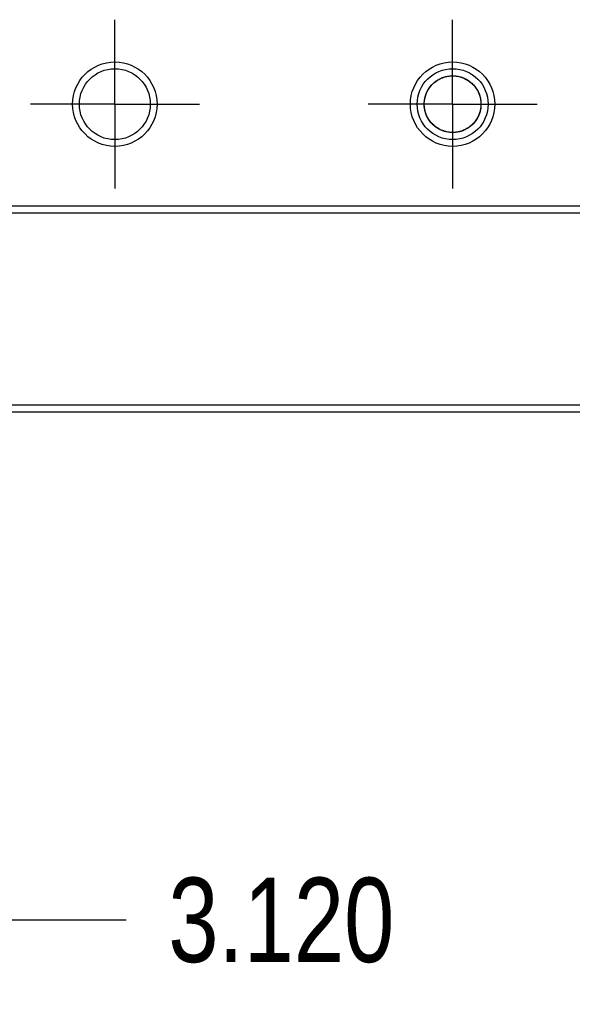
# Model space of a CAD drawing. Header units: inches. Extents: x 0 to 34, y 0 to 22.
# Tile 5 of 46: x 15.151 to 15.969, y 3.861 to 5.32. Entities that reach past the tile are written whole.
import ezdxf

# ---------------------------------------------------------------- set-up
doc = ezdxf.new("R2010")
doc.units = ezdxf.units.IN
doc.header["$LTSCALE"] = 1.87
doc.header["$MEASUREMENT"] = 0
doc.linetypes.add('CENTER', pattern=[0.6, 0.375, -0.075, 0.075, -0.075])
doc.layers.get('0').update_dxf_attribs({"linetype": 'CONTINUOUS'})
doc.layers.add('DEFAULT_1', color=7, linetype='CENTER')
doc.layers.add('DIMENSIONS', color=7, linetype='CONTINUOUS')
doc.styles.get("Standard").update_dxf_attribs({"font": 'txt', "width": 0.8})
doc.dimstyles.new('DIMSTYLE_1', dxfattribs={"dimtxt": 0.125, "dimasz": 0.18, "dimexe": 0.18, "dimexo": 0.0625, "dimgap": 0.09, "dimtad": 0, "dimtih": 1, "dimtoh": 1, "dimdec": 3, "dimzin": 4, "dimdsep": 46, "dimtxsty": 'STANDARD', "dimblk": '_FILLED', "dimblk1": '_FILLED', "dimblk2": '_FILLED', "dimcen": 0.09, "dimadec": 0, "dimazin": 0, "dimtp": 0.01, "dimtm": 0.01, "dimtfac": 1, "dimtdec": 3, "dimtofl": 0, "dimtmove": 0, "dimatfit": 3, "dimldrblk": '_FILLED', "dimfxl": 1, "dimtolj": 1, "dimtzin": 4, "dimarcsym": 0})

# ---------------------------------------------------------------- blocks, each defined once
blk = doc.blocks.new('_FILLED')
at = {"color": 0, "linetype": 'BYBLOCK'}
blk.add_solid([(0, 0), (-1, 0.1736), (-1, -0.1736)], dxfattribs=at)
blk = doc.blocks.new('*D1')
at = {"layer": 'DIMENSIONS', "color": 2, "linetype": 'CONTINUOUS'}
for p, q in [((14.4819, 4.676), (14.4819, 3.8615)), ((17.6019, 4.676), (17.6019, 3.8615)), ((14.4819, 3.9865), (15.3085, 3.9865)), ((17.6019, 3.9865), (16.7585, 3.9865))]:
    blk.add_line(p, q, dxfattribs=at)
at = {"layer": 'DIMENSIONS', "color": 2, "linetype": 'CONTINUOUS', "xscale": 0.18, "yscale": 0.18, "zscale": 0.18, "rotation": 180}
blk.add_blockref('_FILLED', (14.4819, 3.9865), dxfattribs=at)
at = {"layer": 'DIMENSIONS', "color": 2, "linetype": 'CONTINUOUS', "xscale": 0.18, "yscale": 0.18, "zscale": 0.18}
blk.add_blockref('_FILLED', (17.6019, 3.9865), dxfattribs=at)
at = {"layer": 'DIMENSIONS', "color": 2, "linetype": 'CONTINUOUS', "width": 0.8}
for s, p in [('[', (15.996, 3.924)), (']', (16.596, 3.924)), ('3.120', (15.371, 3.924)), ('79.25', (16.096, 3.924))]:
    blk.add_text(s, height=0.125, dxfattribs=at).set_placement(p)

msp = doc.modelspace()

# ---------------------------------------------------------------- linework, layer by layer
at = {"color": 7, "linetype": 'CONTINUOUS'}
for p, q in [((15.8444, 5.1942), (15.8339, 5.1945)), ((17.6019, 5.0435), (14.4819, 5.0435)), ((14.4919, 5.0335), (17.5919, 5.0335)), ((17.2267, 4.7485), (14.857, 4.7485)), ((17.3199, 4.7385), (14.7639, 4.7385))]:
    msp.add_line(p, q, dxfattribs=at)
for centre, radius in [((15.2919, 5.1945), 0.0625), ((15.7919, 5.1945), 0.0625), ((15.2919, 5.1945), 0.0525), ((15.7919, 5.1945), 0.0525)]:
    msp.add_circle(centre, radius, dxfattribs=at)
for points, knots in [([(15.8276, 5.1725), (15.8256, 5.1692), (15.8203, 5.1628), (15.8101, 5.1559), (15.7979, 5.1523), (15.7852, 5.1523), (15.7724, 5.1564), (15.7618, 5.1642), (15.7541, 5.1747), (15.7499, 5.1867), (15.7495, 5.2001), (15.7534, 5.213), (15.7613, 5.2243), (15.7724, 5.2325), (15.7838, 5.2362), (15.7935, 5.2367), (15.8025, 5.2355), (15.8127, 5.2316), (15.8228, 5.2238), (15.8291, 5.2147), (15.8323, 5.2064), (15.8337, 5.1997), (15.834, 5.193), (15.8333, 5.1864), (15.8314, 5.1798), (15.8285, 5.1735), (15.8245, 5.1677), (15.8195, 5.1625), (15.8134, 5.1582), (15.8069, 5.1551), (15.8003, 5.1532), (15.7937, 5.1523), (15.7869, 5.1526), (15.78, 5.154), (15.7735, 5.1565), (15.7673, 5.1601), (15.7617, 5.165), (15.757, 5.1707), (15.7535, 5.177), (15.751, 5.1838), (15.7498, 5.1911), (15.7498, 5.1987), (15.7513, 5.2062), (15.7541, 5.2134), (15.7584, 5.2203), (15.7635, 5.2257), (15.7689, 5.2298), (15.7742, 5.2328), (15.7801, 5.235), (15.7865, 5.2363), (15.7929, 5.2366), (15.7996, 5.2359), (15.8062, 5.2342), (15.8124, 5.2313), (15.8179, 5.2276), (15.8228, 5.2231), (15.827, 5.2178), (15.8304, 5.2116), (15.8327, 5.205), (15.8339, 5.1979), (15.8339, 5.1905), (15.8326, 5.1834), (15.8309, 5.1789), (15.83, 5.1769), (15.83, 5.1769)], [0, 0, 0, 0, 0.022292, 0.046942, 0.06971, 0.09436, 0.11901, 0.145696, 0.168464, 0.193114, 0.217764, 0.24445, 0.269101, 0.295787, 0.322473, 0.336975, 0.351477, 0.374244, 0.398894, 0.423544, 0.436934, 0.450323, 0.462684, 0.475046, 0.488435, 0.501824, 0.515213, 0.528602, 0.543104, 0.557606, 0.569968, 0.582329, 0.595719, 0.609108, 0.622497, 0.635886, 0.650388, 0.66489, 0.678279, 0.691668, 0.70617, 0.720672, 0.735175, 0.749676, 0.765382, 0.781089, 0.792501, 0.803914, 0.816275, 0.828637, 0.840998, 0.85336, 0.866749, 0.880138, 0.892499, 0.904861, 0.91825, 0.931639, 0.945029, 0.958418, 0.972919, 0.987421, 0.999783, 1, 1, 1, 1]), ([(15.8308, 5.1787), (15.8299, 5.1766), (15.8271, 5.171), (15.8204, 5.1628), (15.8101, 5.1559), (15.7979, 5.1523), (15.7852, 5.1523), (15.7724, 5.1564), (15.7618, 5.1642), (15.7541, 5.1747), (15.7499, 5.1867), (15.7495, 5.2001), (15.7534, 5.213), (15.7613, 5.2243), (15.7724, 5.2325), (15.7838, 5.2362), (15.7935, 5.2367), (15.8025, 5.2355), (15.8127, 5.2316), (15.8228, 5.2238), (15.8291, 5.2147), (15.8323, 5.2064), (15.8337, 5.1997), (15.834, 5.193), (15.8333, 5.1864), (15.8314, 5.1798), (15.8285, 5.1735), (15.8245, 5.1677), (15.8195, 5.1625), (15.8134, 5.1582), (15.8069, 5.1551), (15.8003, 5.1532), (15.7937, 5.1523), (15.7869, 5.1526), (15.78, 5.154), (15.7735, 5.1565), (15.7673, 5.1601), (15.7617, 5.165), (15.757, 5.1707), (15.7535, 5.177), (15.751, 5.1838), (15.7498, 5.1911), (15.7498, 5.1987), (15.7513, 5.2062), (15.7541, 5.2134), (15.7584, 5.2203), (15.7635, 5.2257), (15.7689, 5.2298), (15.7742, 5.2328), (15.7801, 5.235), (15.7865, 5.2363), (15.7929, 5.2366), (15.7996, 5.2359), (15.8062, 5.2342), (15.8124, 5.2313), (15.8179, 5.2276), (15.8228, 5.2231), (15.827, 5.2178), (15.8304, 5.2116), (15.8327, 5.205), (15.8339, 5.1979), (15.8339, 5.1905), (15.8326, 5.1834), (15.8302, 5.1769), (15.827, 5.1711), (15.8228, 5.1657), (15.8176, 5.161), (15.8117, 5.1572), (15.8051, 5.1544), (15.7978, 5.1527), (15.7904, 5.1523), (15.7833, 5.1532), (15.7764, 5.1552), (15.7697, 5.1585), (15.7636, 5.163), (15.7585, 5.1686), (15.7543, 5.1752), (15.7513, 5.1827), (15.7499, 5.1902), (15.7498, 5.1972), (15.7511, 5.2061), (15.7554, 5.2169), (15.7634, 5.226), (15.7714, 5.2314), (15.7782, 5.2344), (15.7852, 5.2361), (15.7924, 5.2367), (15.7998, 5.2359), (15.8071, 5.2339), (15.8139, 5.2305), (15.8202, 5.2258), (15.8256, 5.2199), (15.8297, 5.2132), (15.8324, 5.2063), (15.8338, 5.1992), (15.834, 5.1918), (15.8332, 5.1868), (15.8326, 5.1843)], [0, 0, 0, 0, 0.008532, 0.023676, 0.040073, 0.055218, 0.071615, 0.088012, 0.105763, 0.120907, 0.137304, 0.153701, 0.171452, 0.187849, 0.2056, 0.223352, 0.232998, 0.242644, 0.257789, 0.274186, 0.290583, 0.299489, 0.308395, 0.316618, 0.32484, 0.333747, 0.342653, 0.351559, 0.360466, 0.370112, 0.379758, 0.387981, 0.396204, 0.40511, 0.414016, 0.422923, 0.431829, 0.441475, 0.451122, 0.460028, 0.468934, 0.478581, 0.488227, 0.497874, 0.50752, 0.517968, 0.528416, 0.536007, 0.543598, 0.551821, 0.560043, 0.568266, 0.576489, 0.585395, 0.594301, 0.602524, 0.610746, 0.619653, 0.628559, 0.637465, 0.646372, 0.656018, 0.665664, 0.673887, 0.68211, 0.691016, 0.699922, 0.708829, 0.717735, 0.727381, 0.737028, 0.745934, 0.75484, 0.764487, 0.774133, 0.78378, 0.793426, 0.803874, 0.814322, 0.822544, 0.830767, 0.848518, 0.866269, 0.875916, 0.885562, 0.894468, 0.903375, 0.913021, 0.922668, 0.932314, 0.941961, 0.952408, 0.962856, 0.971762, 0.980669, 0.990315, 1, 1, 1, 1]), ([(15.7505, 5.1871), (15.7498, 5.1912), (15.7495, 5.2002), (15.7534, 5.213), (15.7613, 5.2243), (15.7724, 5.2325), (15.7838, 5.2362), (15.7935, 5.2367), (15.8025, 5.2355), (15.8127, 5.2316), (15.8228, 5.2238), (15.8291, 5.2147), (15.8323, 5.2064), (15.8337, 5.1997), (15.834, 5.193), (15.8333, 5.1864), (15.8314, 5.1798), (15.8285, 5.1735), (15.8245, 5.1677), (15.8195, 5.1625), (15.8134, 5.1582), (15.8069, 5.1551), (15.8003, 5.1532), (15.7937, 5.1523), (15.7869, 5.1526), (15.78, 5.154), (15.7735, 5.1565), (15.7673, 5.1601), (15.7617, 5.165), (15.757, 5.1707), (15.7535, 5.177), (15.751, 5.1838), (15.7498, 5.1911), (15.7498, 5.1987), (15.7513, 5.2062), (15.7541, 5.2134), (15.7584, 5.2203), (15.7635, 5.2257), (15.7689, 5.2298), (15.7742, 5.2328), (15.7801, 5.235), (15.7865, 5.2363), (15.7929, 5.2366), (15.7996, 5.2359), (15.8062, 5.2342), (15.8124, 5.2313), (15.8179, 5.2276), (15.8228, 5.2231), (15.827, 5.2178), (15.8304, 5.2116), (15.8327, 5.205), (15.8339, 5.1979), (15.8339, 5.1905), (15.8326, 5.1834), (15.8302, 5.1769), (15.827, 5.1711), (15.8228, 5.1657), (15.8176, 5.161), (15.8117, 5.1572), (15.8051, 5.1544), (15.7978, 5.1527), (15.7904, 5.1523), (15.7833, 5.1532), (15.7764, 5.1552), (15.7697, 5.1585), (15.7636, 5.163), (15.7585, 5.1686), (15.7544, 5.175), (15.7524, 5.1798), (15.7517, 5.1822)], [0, 0, 0, 0, 0.024101, 0.050774, 0.075413, 0.102086, 0.128759, 0.143254, 0.157749, 0.180506, 0.205144, 0.229783, 0.243165, 0.256548, 0.268904, 0.281259, 0.294642, 0.308025, 0.321408, 0.334791, 0.349285, 0.363781, 0.376136, 0.388492, 0.401875, 0.415257, 0.42864, 0.442023, 0.456518, 0.471013, 0.484396, 0.497779, 0.512274, 0.526769, 0.541264, 0.555759, 0.571458, 0.587157, 0.598564, 0.609971, 0.622326, 0.634682, 0.647037, 0.659393, 0.672776, 0.686158, 0.698514, 0.71087, 0.724252, 0.737635, 0.751018, 0.764401, 0.778896, 0.793391, 0.805746, 0.818102, 0.831485, 0.844868, 0.858251, 0.871633, 0.886128, 0.900623, 0.914006, 0.927389, 0.941884, 0.956379, 0.970874, 0.985369, 1, 1, 1, 1]), ([(15.8336, 5.1899), (15.8334, 5.1878), (15.8322, 5.1817), (15.8282, 5.1724), (15.8204, 5.1628), (15.8101, 5.1559), (15.7979, 5.1523), (15.7852, 5.1523), (15.7724, 5.1564), (15.7618, 5.1642), (15.7541, 5.1747), (15.7499, 5.1867), (15.7495, 5.2001), (15.7534, 5.213), (15.7613, 5.2243), (15.7724, 5.2325), (15.7838, 5.2362), (15.7935, 5.2367), (15.8025, 5.2355), (15.8127, 5.2316), (15.8228, 5.2238), (15.8291, 5.2147), (15.8323, 5.2064), (15.8337, 5.1997), (15.834, 5.193), (15.8333, 5.1864), (15.8314, 5.1798), (15.8285, 5.1735), (15.8245, 5.1677), (15.8195, 5.1625), (15.8134, 5.1582), (15.8069, 5.1551), (15.8003, 5.1532), (15.7937, 5.1523), (15.7869, 5.1526), (15.78, 5.154), (15.7735, 5.1565), (15.7673, 5.1601), (15.7617, 5.165), (15.757, 5.1707), (15.7535, 5.177), (15.751, 5.1838), (15.7498, 5.1911), (15.7498, 5.1987), (15.7513, 5.2062), (15.7541, 5.2134), (15.7584, 5.2203), (15.7635, 5.2257), (15.7689, 5.2298), (15.7742, 5.2328), (15.7801, 5.235), (15.7865, 5.2363), (15.7929, 5.2366), (15.7996, 5.2359), (15.8062, 5.2342), (15.8124, 5.2313), (15.8179, 5.2276), (15.8228, 5.2231), (15.827, 5.2178), (15.8304, 5.2116), (15.8327, 5.205), (15.8339, 5.1981), (15.8339, 5.1934), (15.8337, 5.191)], [0, 0, 0, 0, 0.012147, 0.034747, 0.057347, 0.081816, 0.104416, 0.128885, 0.153354, 0.179844, 0.202444, 0.226913, 0.251382, 0.277872, 0.302341, 0.328831, 0.355321, 0.369716, 0.384111, 0.406711, 0.43118, 0.455649, 0.46894, 0.482231, 0.494501, 0.506772, 0.520063, 0.533354, 0.546645, 0.559935, 0.57433, 0.588726, 0.600996, 0.613267, 0.626558, 0.639848, 0.653139, 0.66643, 0.680825, 0.695221, 0.708511, 0.721802, 0.736198, 0.750593, 0.764989, 0.779384, 0.794974, 0.810566, 0.821894, 0.833223, 0.845493, 0.857764, 0.870034, 0.882305, 0.895595, 0.908886, 0.921157, 0.933427, 0.946718, 0.960009, 0.9733, 0.986591, 1, 1, 1, 1]), ([(15.7714, 5.1578), (15.7679, 5.1598), (15.7614, 5.1647), (15.7541, 5.1747), (15.7499, 5.1867), (15.7495, 5.2001), (15.7534, 5.213), (15.7613, 5.2243), (15.7724, 5.2325), (15.7838, 5.2362), (15.7935, 5.2367), (15.8025, 5.2355), (15.8127, 5.2316), (15.8228, 5.2238), (15.8291, 5.2147), (15.8323, 5.2064), (15.8337, 5.1997), (15.834, 5.193), (15.8333, 5.1864), (15.8314, 5.1798), (15.8285, 5.1735), (15.8245, 5.1677), (15.8195, 5.1625), (15.8134, 5.1582), (15.8069, 5.1551), (15.8003, 5.1532), (15.7937, 5.1523), (15.7869, 5.1526), (15.78, 5.154), (15.7735, 5.1565), (15.7673, 5.1601), (15.7617, 5.165), (15.757, 5.1707), (15.7535, 5.177), (15.751, 5.1838), (15.7498, 5.1911), (15.7498, 5.1987), (15.7513, 5.2062), (15.7541, 5.2134), (15.7584, 5.2203), (15.7635, 5.2257), (15.7689, 5.2298), (15.7742, 5.2328), (15.7801, 5.235), (15.7865, 5.2363), (15.7929, 5.2366), (15.7996, 5.2359), (15.8062, 5.2342), (15.8124, 5.2313), (15.8179, 5.2276), (15.8228, 5.2231), (15.827, 5.2178), (15.8304, 5.2116), (15.8327, 5.205), (15.8339, 5.1979), (15.8339, 5.1905), (15.8326, 5.1834), (15.8302, 5.177), (15.8281, 5.1732), (15.827, 5.1714)], [0, 0, 0, 0, 0.025916, 0.051516, 0.079233, 0.10695, 0.136956, 0.164673, 0.194679, 0.224686, 0.240991, 0.257298, 0.282898, 0.310615, 0.338332, 0.353386, 0.368441, 0.382341, 0.39624, 0.411295, 0.42635, 0.441405, 0.45646, 0.472766, 0.489072, 0.502971, 0.516871, 0.531926, 0.546981, 0.562036, 0.577091, 0.593397, 0.609703, 0.624758, 0.639813, 0.656119, 0.672425, 0.688732, 0.705038, 0.722698, 0.740359, 0.753191, 0.766023, 0.779923, 0.793822, 0.807721, 0.82162, 0.836675, 0.85173, 0.86563, 0.879529, 0.894584, 0.909639, 0.924694, 0.939749, 0.956055, 0.972361, 0.98626, 1, 1, 1, 1]), ([(15.7714, 5.1578), (15.7679, 5.1598), (15.7614, 5.1647), (15.7541, 5.1747), (15.7499, 5.1867), (15.7495, 5.2001), (15.7534, 5.213), (15.7613, 5.2243), (15.7724, 5.2325), (15.7838, 5.2362), (15.7935, 5.2367), (15.8025, 5.2355), (15.8127, 5.2316), (15.8228, 5.2238), (15.8291, 5.2147), (15.8323, 5.2064), (15.8337, 5.1997), (15.834, 5.193), (15.8333, 5.1864), (15.8314, 5.1798), (15.8285, 5.1735), (15.8245, 5.1677), (15.8195, 5.1625), (15.8134, 5.1582), (15.8069, 5.1551), (15.8003, 5.1532), (15.7937, 5.1523), (15.7869, 5.1526), (15.78, 5.154), (15.7735, 5.1565), (15.7673, 5.1601), (15.7618, 5.1649), (15.7586, 5.1687), (15.7573, 5.1706)], [0, 0, 0, 0, 0.042568, 0.084616, 0.130142, 0.175668, 0.224954, 0.270479, 0.319765, 0.369051, 0.395834, 0.422617, 0.464665, 0.510191, 0.555717, 0.580445, 0.605173, 0.628003, 0.650833, 0.675561, 0.700289, 0.725018, 0.749745, 0.776528, 0.803312, 0.826141, 0.848972, 0.8737, 0.898428, 0.923156, 0.947884, 0.974667, 1, 1, 1, 1]), ([(15.8338, 5.1928), (15.8337, 5.1907), (15.8332, 5.1863), (15.8314, 5.1798), (15.8285, 5.1735), (15.8245, 5.1677), (15.8195, 5.1625), (15.8134, 5.1582), (15.8069, 5.1551), (15.8003, 5.1532), (15.7937, 5.1523), (15.7869, 5.1526), (15.78, 5.154), (15.7735, 5.1565), (15.7673, 5.1601), (15.7617, 5.165), (15.757, 5.1707), (15.7535, 5.177), (15.751, 5.1838), (15.7498, 5.1911), (15.7498, 5.1987), (15.7513, 5.2062), (15.7541, 5.2134), (15.7584, 5.2203), (15.7635, 5.2257), (15.7689, 5.2298), (15.7742, 5.2328), (15.7801, 5.235), (15.7865, 5.2363), (15.7929, 5.2366), (15.7996, 5.2359), (15.8062, 5.2342), (15.8124, 5.2313), (15.8179, 5.2276), (15.8228, 5.2231), (15.827, 5.2178), (15.8304, 5.2116), (15.8327, 5.205), (15.8339, 5.1979), (15.8339, 5.1905), (15.8326, 5.1834), (15.8302, 5.1769), (15.827, 5.1711), (15.8228, 5.1657), (15.8176, 5.161), (15.8117, 5.1572), (15.8051, 5.1544), (15.7978, 5.1527), (15.7904, 5.1523), (15.7833, 5.1532), (15.7764, 5.1552), (15.7697, 5.1585), (15.7636, 5.163), (15.7585, 5.1686), (15.7543, 5.1752), (15.7513, 5.1827), (15.7499, 5.1902), (15.7498, 5.1972), (15.7511, 5.2061), (15.7554, 5.2169), (15.7634, 5.226), (15.7714, 5.2314), (15.7782, 5.2344), (15.7852, 5.2361), (15.7924, 5.2367), (15.7998, 5.2359), (15.8071, 5.2339), (15.8139, 5.2305), (15.8202, 5.2258), (15.8256, 5.2199), (15.8297, 5.2132), (15.8324, 5.2063), (15.8338, 5.1992), (15.8339, 5.1942), (15.8338, 5.1916), (15.8338, 5.1915)], [0, 0, 0, 0, 0.01169, 0.024908, 0.038125, 0.051342, 0.06456, 0.078875, 0.093191, 0.105394, 0.117597, 0.130814, 0.144031, 0.157249, 0.170466, 0.184782, 0.199097, 0.212315, 0.225532, 0.239848, 0.254164, 0.26848, 0.282796, 0.2983, 0.313805, 0.325071, 0.336337, 0.34854, 0.360742, 0.372945, 0.385148, 0.398365, 0.411582, 0.423785, 0.435988, 0.449205, 0.462423, 0.47564, 0.488857, 0.503173, 0.517489, 0.529691, 0.541894, 0.555112, 0.568329, 0.581546, 0.594764, 0.609079, 0.623395, 0.636612, 0.64983, 0.664146, 0.678461, 0.692778, 0.707093, 0.722598, 0.738103, 0.750305, 0.762509, 0.788852, 0.815196, 0.829511, 0.843827, 0.857045, 0.870262, 0.884578, 0.898893, 0.91321, 0.927525, 0.94303, 0.958535, 0.971752, 0.98497, 0.999286, 1, 1, 1, 1]), ([(15.7502, 5.2), (15.7508, 5.2045), (15.7534, 5.2131), (15.7613, 5.2243), (15.7724, 5.2325), (15.7838, 5.2362), (15.7935, 5.2367), (15.8025, 5.2355), (15.8127, 5.2316), (15.8228, 5.2238), (15.8291, 5.2147), (15.8323, 5.2064), (15.8337, 5.1997), (15.834, 5.193), (15.8333, 5.1864), (15.8314, 5.1798), (15.8285, 5.1735), (15.8245, 5.1677), (15.8195, 5.1625), (15.8134, 5.1582), (15.8069, 5.1551), (15.8003, 5.1532), (15.7937, 5.1523), (15.7869, 5.1526), (15.78, 5.154), (15.7735, 5.1565), (15.7673, 5.1601), (15.7617, 5.165), (15.757, 5.1707), (15.7535, 5.177), (15.751, 5.1838), (15.7498, 5.1911), (15.7498, 5.1987), (15.7513, 5.2062), (15.7541, 5.2134), (15.7584, 5.2203), (15.7635, 5.2257), (15.7689, 5.2298), (15.7742, 5.2328), (15.7801, 5.235), (15.7865, 5.2363), (15.7929, 5.2366), (15.7996, 5.2359), (15.8062, 5.2342), (15.8124, 5.2313), (15.8179, 5.2276), (15.8228, 5.2231), (15.827, 5.2178), (15.8304, 5.2116), (15.8327, 5.205), (15.8339, 5.1979), (15.8339, 5.1905), (15.8326, 5.1834), (15.8302, 5.1769), (15.827, 5.1711), (15.8228, 5.1657), (15.8176, 5.161), (15.8117, 5.1572), (15.8051, 5.1544), (15.7978, 5.1527), (15.7904, 5.1523), (15.7833, 5.1532), (15.7764, 5.1552), (15.7697, 5.1585), (15.7636, 5.163), (15.7585, 5.1686), (15.7543, 5.1752), (15.7513, 5.1827), (15.7499, 5.1899), (15.7498, 5.1944), (15.7499, 5.1963)], [0, 0, 0, 0, 0.025938, 0.050515, 0.077121, 0.103728, 0.118187, 0.132646, 0.155345, 0.179922, 0.204499, 0.217849, 0.231198, 0.243523, 0.255848, 0.269197, 0.282546, 0.295896, 0.309245, 0.323704, 0.338163, 0.350488, 0.362812, 0.376162, 0.389511, 0.402861, 0.41621, 0.430669, 0.445128, 0.458477, 0.471827, 0.486286, 0.500744, 0.515204, 0.529662, 0.545322, 0.560982, 0.57236, 0.583739, 0.596064, 0.608388, 0.620713, 0.633037, 0.646387, 0.659736, 0.672061, 0.684386, 0.697735, 0.711084, 0.724434, 0.737783, 0.752242, 0.766701, 0.779026, 0.79135, 0.8047, 0.818049, 0.831399, 0.844748, 0.859207, 0.873666, 0.887015, 0.900365, 0.914824, 0.929282, 0.943742, 0.9582, 0.97386, 0.98952, 1, 1, 1, 1]), ([(15.8338, 5.1928), (15.8337, 5.1907), (15.8332, 5.1863), (15.8314, 5.1798), (15.8285, 5.1735), (15.8245, 5.1677), (15.8195, 5.1625), (15.8134, 5.1582), (15.8069, 5.1551), (15.8003, 5.1532), (15.7937, 5.1523), (15.7869, 5.1526), (15.78, 5.154), (15.7735, 5.1565), (15.7673, 5.1601), (15.7617, 5.165), (15.757, 5.1707), (15.7535, 5.177), (15.751, 5.1838), (15.7498, 5.1911), (15.7498, 5.1987), (15.7513, 5.2062), (15.7541, 5.2134), (15.7584, 5.2203), (15.7635, 5.2257), (15.7689, 5.2298), (15.7742, 5.2328), (15.7801, 5.235), (15.7865, 5.2363), (15.7929, 5.2366), (15.7996, 5.2359), (15.8062, 5.2342), (15.8124, 5.2313), (15.8179, 5.2276), (15.8228, 5.2231), (15.827, 5.2178), (15.8304, 5.2116), (15.8327, 5.205), (15.8339, 5.1979), (15.8339, 5.1905), (15.8326, 5.1834), (15.8302, 5.1769), (15.827, 5.1711), (15.8228, 5.1657), (15.8176, 5.161), (15.8117, 5.1572), (15.8051, 5.1544), (15.7978, 5.1527), (15.7904, 5.1523), (15.7833, 5.1532), (15.7764, 5.1552), (15.7697, 5.1585), (15.7636, 5.163), (15.7585, 5.1686), (15.7543, 5.1752), (15.7513, 5.1827), (15.7499, 5.1902), (15.7498, 5.1972), (15.7511, 5.2061), (15.7554, 5.2169), (15.7634, 5.226), (15.7714, 5.2314), (15.7782, 5.2344), (15.7852, 5.2361), (15.7924, 5.2367), (15.7998, 5.2359), (15.8071, 5.2339), (15.8139, 5.2305), (15.8202, 5.2258), (15.8256, 5.2199), (15.8297, 5.2132), (15.8324, 5.2063), (15.8338, 5.1992), (15.8339, 5.1942), (15.8338, 5.1915), (15.8337, 5.1914)], [0, 0, 0, 0, 0.011688, 0.024903, 0.038118, 0.051333, 0.064548, 0.07886, 0.093174, 0.105374, 0.117575, 0.13079, 0.144004, 0.157219, 0.170434, 0.184747, 0.19906, 0.212275, 0.22549, 0.239803, 0.254116, 0.268429, 0.282742, 0.298244, 0.313746, 0.32501, 0.336274, 0.348474, 0.360674, 0.372875, 0.385075, 0.39829, 0.411505, 0.423705, 0.435906, 0.449121, 0.462336, 0.475551, 0.488765, 0.503078, 0.517391, 0.529592, 0.541792, 0.555007, 0.568222, 0.581437, 0.594652, 0.608965, 0.623278, 0.636493, 0.649708, 0.664021, 0.678334, 0.692647, 0.70696, 0.722462, 0.737964, 0.750164, 0.762365, 0.788704, 0.815042, 0.829355, 0.843668, 0.856883, 0.870098, 0.884411, 0.898724, 0.913038, 0.927351, 0.942852, 0.958355, 0.971569, 0.984784, 0.999098, 1, 1, 1, 1]), ([(15.7506, 5.2021), (15.7508, 5.2035), (15.7517, 5.2073), (15.7541, 5.2134), (15.7584, 5.2203), (15.7635, 5.2257), (15.7689, 5.2298), (15.7742, 5.2328), (15.7801, 5.235), (15.7865, 5.2363), (15.7929, 5.2366), (15.7996, 5.2359), (15.8062, 5.2342), (15.8124, 5.2313), (15.8179, 5.2276), (15.8228, 5.2231), (15.827, 5.2178), (15.8304, 5.2116), (15.8327, 5.205), (15.8339, 5.1979), (15.8339, 5.1905), (15.8326, 5.1834), (15.8302, 5.1769), (15.827, 5.1711), (15.8228, 5.1657), (15.8176, 5.161), (15.8117, 5.1572), (15.8051, 5.1544), (15.7978, 5.1527), (15.7904, 5.1523), (15.7833, 5.1532), (15.7764, 5.1552), (15.7697, 5.1585), (15.7636, 5.163), (15.7585, 5.1686), (15.7543, 5.1752), (15.7513, 5.1827), (15.7499, 5.1902), (15.7498, 5.1953), (15.75, 5.1976), (15.75, 5.1978)], [0, 0, 0, 0, 0.01574, 0.044917, 0.076518, 0.10812, 0.131082, 0.154044, 0.178916, 0.203786, 0.228658, 0.253529, 0.280468, 0.307408, 0.332279, 0.35715, 0.38409, 0.411029, 0.437968, 0.464907, 0.494085, 0.523263, 0.548135, 0.573006, 0.599946, 0.626885, 0.653824, 0.680763, 0.709941, 0.739119, 0.766059, 0.792998, 0.822176, 0.851354, 0.880533, 0.909711, 0.941312, 0.972914, 0.997785, 1, 1, 1, 1]), ([(15.7536, 5.2117), (15.7538, 5.2122), (15.7558, 5.2165), (15.7613, 5.2243), (15.7724, 5.2325), (15.7838, 5.2362), (15.7935, 5.2367), (15.8025, 5.2355), (15.8127, 5.2316), (15.8228, 5.2238), (15.8291, 5.2147), (15.8323, 5.2064), (15.8337, 5.1997), (15.834, 5.193), (15.8333, 5.1864), (15.8314, 5.1798), (15.8285, 5.1735), (15.8245, 5.1677), (15.8195, 5.1625), (15.8134, 5.1582), (15.8069, 5.1551), (15.8003, 5.1532), (15.7937, 5.1523), (15.7869, 5.1526), (15.78, 5.154), (15.7735, 5.1565), (15.7673, 5.1601), (15.7617, 5.165), (15.757, 5.1707), (15.7535, 5.177), (15.751, 5.1838), (15.7498, 5.1911), (15.7498, 5.1987), (15.7513, 5.2062), (15.7541, 5.2134), (15.7584, 5.2203), (15.7635, 5.2257), (15.7689, 5.2298), (15.7742, 5.2328), (15.7801, 5.235), (15.7865, 5.2363), (15.7929, 5.2366), (15.7996, 5.2359), (15.8062, 5.2342), (15.8124, 5.2313), (15.8179, 5.2276), (15.8228, 5.2231), (15.827, 5.2178), (15.8304, 5.2116), (15.8327, 5.205), (15.8339, 5.1979), (15.8339, 5.1905), (15.8326, 5.1834), (15.8302, 5.1769), (15.827, 5.1711), (15.8228, 5.1657), (15.8176, 5.161), (15.8117, 5.1572), (15.8051, 5.1544), (15.7978, 5.1527), (15.7904, 5.1523), (15.7833, 5.1532), (15.7764, 5.1552), (15.7697, 5.1585), (15.7636, 5.163), (15.7585, 5.1686), (15.7543, 5.1752), (15.7513, 5.1827), (15.7499, 5.1902), (15.7498, 5.1971), (15.7504, 5.2012), (15.7508, 5.2032)], [0, 0, 0, 0, 0.002739, 0.027564, 0.054438, 0.081313, 0.095917, 0.110522, 0.13345, 0.158274, 0.183099, 0.196582, 0.210066, 0.222515, 0.234964, 0.248448, 0.261931, 0.275415, 0.288899, 0.303503, 0.318108, 0.330556, 0.343005, 0.356489, 0.369973, 0.383457, 0.396941, 0.411545, 0.426149, 0.439633, 0.453117, 0.467722, 0.482326, 0.496931, 0.511535, 0.527352, 0.54317, 0.554662, 0.566156, 0.578605, 0.591053, 0.603502, 0.615951, 0.629434, 0.642918, 0.655367, 0.667816, 0.6813, 0.694783, 0.708267, 0.721751, 0.736355, 0.75096, 0.763408, 0.775857, 0.789341, 0.802825, 0.816309, 0.829793, 0.844397, 0.859001, 0.872485, 0.885969, 0.900573, 0.915178, 0.929783, 0.944387, 0.960204, 0.976022, 0.98847, 1, 1, 1, 1]), ([(15.811, 5.2319), (15.8114, 5.2317), (15.8156, 5.2294), (15.8228, 5.2238), (15.8291, 5.2147), (15.8323, 5.2064), (15.8337, 5.1997), (15.834, 5.193), (15.8333, 5.1864), (15.8314, 5.1798), (15.8285, 5.1735), (15.8245, 5.1677), (15.8195, 5.1625), (15.8134, 5.1582), (15.8069, 5.1551), (15.8003, 5.1532), (15.7937, 5.1523), (15.7869, 5.1526), (15.78, 5.154), (15.7735, 5.1565), (15.7673, 5.1601), (15.7617, 5.165), (15.757, 5.1707), (15.7535, 5.177), (15.751, 5.1838), (15.7498, 5.1911), (15.7498, 5.1987), (15.7513, 5.2062), (15.7541, 5.2134), (15.7584, 5.2203), (15.7635, 5.2257), (15.7689, 5.2298), (15.7742, 5.2328), (15.7801, 5.235), (15.7865, 5.2363), (15.7929, 5.2366), (15.7996, 5.2359), (15.8062, 5.2342), (15.8124, 5.2313), (15.8179, 5.2276), (15.8228, 5.2231), (15.827, 5.2178), (15.8304, 5.2116), (15.8327, 5.205), (15.8339, 5.1979), (15.8339, 5.1905), (15.8326, 5.1834), (15.8302, 5.1769), (15.827, 5.1711), (15.8228, 5.1657), (15.8176, 5.161), (15.8117, 5.1572), (15.8051, 5.1544), (15.7978, 5.1527), (15.7904, 5.1523), (15.7833, 5.1532), (15.7764, 5.1552), (15.7697, 5.1585), (15.7636, 5.163), (15.7585, 5.1686), (15.7543, 5.1752), (15.7513, 5.1827), (15.7499, 5.1902), (15.7498, 5.1972), (15.751, 5.206), (15.7536, 5.2123), (15.7559, 5.2162)], [0, 0, 0, 0, 0.002862, 0.030562, 0.058263, 0.073308, 0.088354, 0.102245, 0.116137, 0.131183, 0.146229, 0.161275, 0.176321, 0.192617, 0.208913, 0.222804, 0.236696, 0.251742, 0.266787, 0.281834, 0.29688, 0.313176, 0.329472, 0.344518, 0.359564, 0.375861, 0.392157, 0.408454, 0.42475, 0.4424, 0.46005, 0.472875, 0.485699, 0.499591, 0.513481, 0.527372, 0.541264, 0.556309, 0.571355, 0.585247, 0.599138, 0.614184, 0.62923, 0.644276, 0.659322, 0.675618, 0.691914, 0.705805, 0.719697, 0.734743, 0.749789, 0.764835, 0.779881, 0.796177, 0.812473, 0.827519, 0.842566, 0.858862, 0.875158, 0.891455, 0.907751, 0.925401, 0.943051, 0.956942, 0.970834, 1, 1, 1, 1]), ([(15.811, 5.2319), (15.8114, 5.2317), (15.8156, 5.2294), (15.8228, 5.2238), (15.8291, 5.2147), (15.8323, 5.2064), (15.8337, 5.1997), (15.834, 5.193), (15.8333, 5.1864), (15.8314, 5.1798), (15.8285, 5.1735), (15.8245, 5.1677), (15.8195, 5.1625), (15.8134, 5.1582), (15.8069, 5.1551), (15.8003, 5.1532), (15.7937, 5.1523), (15.7869, 5.1526), (15.78, 5.154), (15.7735, 5.1565), (15.7673, 5.1601), (15.7617, 5.165), (15.757, 5.1707), (15.7535, 5.177), (15.751, 5.1838), (15.7498, 5.1911), (15.7498, 5.1987), (15.7513, 5.2062), (15.7541, 5.2134), (15.7584, 5.2203), (15.7635, 5.2257), (15.7689, 5.2298), (15.7742, 5.2328), (15.7801, 5.235), (15.7865, 5.2363), (15.7929, 5.2366), (15.7996, 5.2359), (15.8062, 5.2342), (15.8124, 5.2313), (15.8179, 5.2276), (15.8228, 5.2231), (15.8259, 5.2192), (15.8274, 5.2169), (15.8276, 5.2165)], [0, 0, 0, 0, 0.004637, 0.049527, 0.094416, 0.118798, 0.143181, 0.165692, 0.188203, 0.212585, 0.236967, 0.26135, 0.285733, 0.312141, 0.33855, 0.361061, 0.383572, 0.407955, 0.432337, 0.456719, 0.481102, 0.50751, 0.533919, 0.558302, 0.582684, 0.609093, 0.635502, 0.661912, 0.68832, 0.716922, 0.745525, 0.766307, 0.78709, 0.809601, 0.832111, 0.854622, 0.877133, 0.901515, 0.925898, 0.948409, 0.97092, 0.995302, 1, 1, 1, 1]), ([(15.8283, 5.2153), (15.8288, 5.2145), (15.8303, 5.2116), (15.8323, 5.2064), (15.8337, 5.1997), (15.834, 5.193), (15.8333, 5.1864), (15.8314, 5.1798), (15.8285, 5.1735), (15.8245, 5.1677), (15.8195, 5.1625), (15.8134, 5.1582), (15.8069, 5.1551), (15.8003, 5.1532), (15.7937, 5.1523), (15.7869, 5.1526), (15.78, 5.154), (15.7735, 5.1565), (15.7673, 5.1601), (15.7617, 5.165), (15.757, 5.1707), (15.7535, 5.177), (15.751, 5.1838), (15.7498, 5.1911), (15.7498, 5.1987), (15.7513, 5.2062), (15.7541, 5.2134), (15.7584, 5.2203), (15.7635, 5.2257), (15.7689, 5.2298), (15.7742, 5.2328), (15.7801, 5.235), (15.7865, 5.2363), (15.7929, 5.2366), (15.7996, 5.2359), (15.8062, 5.2342), (15.8124, 5.2313), (15.8179, 5.2276), (15.8228, 5.2231), (15.8259, 5.2192), (15.8274, 5.2169), (15.8276, 5.2165)], [0, 0, 0, 0, 0.010819, 0.037453, 0.064086, 0.088675, 0.113264, 0.139897, 0.16653, 0.193164, 0.219797, 0.248643, 0.27749, 0.302079, 0.326668, 0.353301, 0.379934, 0.406568, 0.433201, 0.462048, 0.490894, 0.517528, 0.544161, 0.573008, 0.601854, 0.630702, 0.659548, 0.69079, 0.722033, 0.744734, 0.767435, 0.792025, 0.816613, 0.841202, 0.865791, 0.892424, 0.919057, 0.943646, 0.968235, 0.994868, 1, 1, 1, 1]), ([(15.8283, 5.2153), (15.8288, 5.2145), (15.8303, 5.2116), (15.8323, 5.2064), (15.8337, 5.1997), (15.834, 5.193), (15.8333, 5.1864), (15.8314, 5.1798), (15.8285, 5.1735), (15.8245, 5.1677), (15.8195, 5.1625), (15.8134, 5.1582), (15.8069, 5.1551), (15.8003, 5.1532), (15.7937, 5.1523), (15.7869, 5.1526), (15.78, 5.154), (15.7735, 5.1565), (15.7673, 5.1601), (15.7617, 5.165), (15.757, 5.1707), (15.7535, 5.177), (15.751, 5.1838), (15.7498, 5.1911), (15.7498, 5.1987), (15.7513, 5.2062), (15.7541, 5.2134), (15.7584, 5.2203), (15.7635, 5.2257), (15.7689, 5.2298), (15.7742, 5.2328), (15.7801, 5.235), (15.7865, 5.2363), (15.7929, 5.2366), (15.7996, 5.2359), (15.8062, 5.2342), (15.8124, 5.2313), (15.8179, 5.2276), (15.8228, 5.2231), (15.827, 5.2178), (15.8296, 5.2132), (15.8307, 5.2105), (15.8309, 5.21)], [0, 0, 0, 0, 0.010526, 0.036436, 0.062347, 0.086269, 0.110191, 0.136101, 0.162012, 0.187923, 0.213833, 0.241897, 0.269961, 0.293883, 0.317805, 0.343716, 0.369626, 0.395537, 0.421447, 0.449511, 0.477575, 0.503486, 0.529397, 0.557461, 0.585525, 0.61359, 0.641653, 0.672047, 0.702443, 0.724528, 0.746613, 0.770535, 0.794457, 0.818378, 0.8423, 0.868211, 0.894121, 0.918043, 0.941965, 0.967876, 0.993786, 1, 1, 1, 1]), ([(15.8314, 5.1804), (15.8314, 5.1803), (15.8305, 5.1779), (15.8285, 5.1735), (15.8245, 5.1677), (15.8195, 5.1625), (15.8134, 5.1582), (15.8069, 5.1551), (15.8003, 5.1532), (15.7937, 5.1523), (15.7869, 5.1526), (15.78, 5.154), (15.7735, 5.1565), (15.7673, 5.1601), (15.7617, 5.165), (15.757, 5.1707), (15.7535, 5.177), (15.751, 5.1838), (15.7498, 5.1911), (15.7498, 5.1987), (15.7513, 5.2062), (15.7541, 5.2134), (15.7584, 5.2203), (15.7635, 5.2257), (15.7689, 5.2298), (15.7742, 5.2328), (15.7801, 5.235), (15.7865, 5.2363), (15.7929, 5.2366), (15.7996, 5.2359), (15.8062, 5.2342), (15.8124, 5.2313), (15.8179, 5.2276), (15.8228, 5.2231), (15.827, 5.2178), (15.8304, 5.2116), (15.8327, 5.205), (15.8339, 5.1979), (15.8339, 5.1905), (15.833, 5.1854), (15.8322, 5.1829), (15.8322, 5.1828)], [0, 0, 0, 0, 0.002236, 0.028985, 0.055734, 0.082483, 0.111455, 0.140428, 0.165123, 0.18982, 0.216569, 0.243318, 0.270067, 0.296816, 0.325788, 0.35476, 0.38151, 0.408259, 0.437231, 0.466203, 0.495176, 0.524148, 0.555526, 0.586905, 0.609704, 0.632505, 0.657201, 0.681896, 0.706592, 0.731288, 0.758037, 0.784786, 0.809482, 0.834178, 0.860927, 0.887676, 0.914426, 0.941175, 0.970147, 0.999119, 1, 1, 1, 1]), ([(15.8314, 5.1804), (15.8314, 5.1803), (15.8305, 5.1779), (15.8285, 5.1735), (15.8245, 5.1677), (15.8195, 5.1625), (15.8134, 5.1582), (15.8069, 5.1551), (15.8003, 5.1532), (15.7937, 5.1523), (15.7869, 5.1526), (15.78, 5.154), (15.7735, 5.1565), (15.7673, 5.1601), (15.7617, 5.165), (15.757, 5.1707), (15.7535, 5.177), (15.751, 5.1838), (15.7498, 5.1911), (15.7498, 5.1987), (15.7513, 5.2062), (15.7541, 5.2134), (15.7584, 5.2203), (15.7635, 5.2257), (15.7689, 5.2298), (15.7742, 5.2328), (15.7801, 5.235), (15.7865, 5.2363), (15.7929, 5.2366), (15.7996, 5.2359), (15.8062, 5.2342), (15.8124, 5.2313), (15.8179, 5.2276), (15.8228, 5.2231), (15.827, 5.2178), (15.8304, 5.2116), (15.8327, 5.205), (15.8339, 5.1979), (15.8339, 5.1905), (15.8326, 5.1834), (15.8308, 5.1785), (15.8297, 5.1762), (15.8295, 5.1758)], [0, 0, 0, 0, 0.002173, 0.02817, 0.054167, 0.080163, 0.10832, 0.136477, 0.160478, 0.18448, 0.210477, 0.236473, 0.26247, 0.288467, 0.316624, 0.344781, 0.370778, 0.396774, 0.424932, 0.453089, 0.481247, 0.509403, 0.539899, 0.570395, 0.592553, 0.614712, 0.638713, 0.662714, 0.686715, 0.710717, 0.736713, 0.76271, 0.786711, 0.810712, 0.836709, 0.862705, 0.888703, 0.914699, 0.942856, 0.971013, 0.995014, 1, 1, 1, 1]), ([(15.7573, 5.1706), (15.7572, 5.1708), (15.7558, 5.1728), (15.7535, 5.177), (15.751, 5.1838), (15.7498, 5.1911), (15.7498, 5.1987), (15.7513, 5.2062), (15.7541, 5.2134), (15.7584, 5.2203), (15.7635, 5.2257), (15.7689, 5.2298), (15.7742, 5.2328), (15.7801, 5.235), (15.7865, 5.2363), (15.7929, 5.2366), (15.7996, 5.2359), (15.8062, 5.2342), (15.8124, 5.2313), (15.8179, 5.2276), (15.8228, 5.2231), (15.827, 5.2178), (15.8304, 5.2116), (15.8327, 5.205), (15.8339, 5.1979), (15.8339, 5.1905), (15.8326, 5.1834), (15.8302, 5.1769), (15.827, 5.1711), (15.8228, 5.1657), (15.8176, 5.161), (15.8117, 5.1572), (15.8051, 5.1544), (15.7978, 5.1527), (15.7904, 5.1523), (15.7833, 5.1532), (15.7764, 5.1552), (15.7697, 5.1585), (15.7636, 5.163), (15.7585, 5.1686), (15.7543, 5.1752), (15.7513, 5.1827), (15.7499, 5.1902), (15.7498, 5.1972), (15.7511, 5.2061), (15.7554, 5.2169), (15.7634, 5.226), (15.7714, 5.2314), (15.7782, 5.2344), (15.7852, 5.2361), (15.7924, 5.2367), (15.7998, 5.2359), (15.8071, 5.2339), (15.8139, 5.2305), (15.8202, 5.2258), (15.8256, 5.2199), (15.8297, 5.2132), (15.8324, 5.2063), (15.8338, 5.1992), (15.834, 5.1918), (15.8328, 5.1843), (15.8304, 5.1771), (15.8265, 5.1703), (15.8213, 5.1642), (15.8151, 5.1592), (15.8081, 5.1555), (15.8007, 5.1532), (15.7927, 5.1522), (15.7845, 5.1528), (15.7766, 5.1551), (15.769, 5.1589), (15.7622, 5.1643), (15.7584, 5.1689), (15.7568, 5.1714)], [0, 0, 0, 0, 0.000776, 0.014004, 0.027233, 0.041561, 0.055889, 0.070217, 0.084545, 0.100062, 0.11558, 0.126855, 0.138131, 0.150344, 0.162557, 0.17477, 0.186983, 0.200212, 0.21344, 0.225653, 0.237866, 0.251095, 0.264323, 0.277552, 0.29078, 0.305108, 0.319436, 0.331649, 0.343862, 0.357091, 0.370319, 0.383548, 0.396776, 0.411104, 0.425432, 0.43866, 0.451889, 0.466217, 0.480544, 0.494873, 0.5092, 0.524718, 0.540236, 0.552449, 0.564662, 0.591028, 0.617394, 0.631722, 0.64605, 0.659278, 0.672507, 0.686835, 0.701162, 0.715491, 0.729818, 0.745336, 0.760854, 0.774083, 0.787311, 0.801639, 0.815967, 0.830295, 0.844623, 0.860141, 0.875659, 0.889987, 0.904315, 0.919833, 0.935351, 0.950869, 0.966387, 0.983193, 1, 1, 1, 1]), ([(15.7499, 5.1966), (15.7499, 5.1968), (15.7499, 5.1972), (15.75, 5.1976), (15.75, 5.1978)], [0, 0, 0, 0, 0.543552, 1, 1, 1, 1]), ([(15.7499, 5.196), (15.7499, 5.1964), (15.7499, 5.1969), (15.75, 5.1974), (15.75, 5.1975)], [0, 0, 0, 0, 0.818829, 1, 1, 1, 1]), ([(15.8335, 5.2003), (15.8335, 5.2), (15.8338, 5.1978), (15.8339, 5.1955), (15.8338, 5.1935)], [0, 0, 0, 0, 0.122268, 1, 1, 1, 1]), ([(15.8338, 5.1935), (15.8338, 5.1933), (15.8338, 5.193), (15.8338, 5.1926), (15.8338, 5.1924)], [0, 0, 0, 0, 0.443238, 1, 1, 1, 1]), ([(15.8333, 5.1874), (15.8332, 5.1871), (15.8331, 5.1867), (15.8331, 5.1863), (15.833, 5.1862)], [0, 0, 0, 0, 0.648811, 1, 1, 1, 1]), ([(15.8331, 5.1868), (15.8331, 5.1867), (15.8331, 5.1864), (15.833, 5.1861), (15.833, 5.1859)], [0, 0, 0, 0, 0.167533, 1, 1, 1, 1]), ([(15.8333, 5.1874), (15.8332, 5.1871), (15.8332, 5.1868), (15.8331, 5.1865), (15.8331, 5.1865)], [0, 0, 0, 0, 0.837987, 1, 1, 1, 1])]:
    msp.add_open_spline(points, degree=3, knots=knots, dxfattribs=at)
for points in [[(15.7499, 5.1953), (15.7499, 5.1957), (15.7499, 5.1961), (15.7499, 5.1966)], [(15.7505, 5.2018), (15.7506, 5.2023), (15.7507, 5.2027), (15.7508, 5.2032)], [(15.7513, 5.1835), (15.751, 5.1845), (15.7508, 5.1855), (15.7506, 5.1865)], [(15.7527, 5.1793), (15.7522, 5.1807), (15.7517, 5.1821), (15.7513, 5.1835)], [(15.8328, 5.1853), (15.8328, 5.185), (15.8327, 5.1846), (15.8326, 5.1843)], [(15.8336, 5.1899), (15.8336, 5.1894), (15.8335, 5.189), (15.8334, 5.1885)], [(15.8335, 5.1893), (15.8335, 5.189), (15.8335, 5.1887), (15.8334, 5.1884)], [(15.7569, 5.1711), (15.7567, 5.1715), (15.7565, 5.1719), (15.7562, 5.1722)], [(15.8295, 5.1758), (15.8287, 5.1743), (15.8279, 5.1728), (15.827, 5.1714)]]:
    msp.add_open_spline(points, degree=3, dxfattribs=at)
at = {"layer": 'DEFAULT_1', "color": 7, "linetype": 'CENTER'}
for p, q in [((15.2919, 5.1945), (15.2919, 5.3196)), ((15.7919, 5.1945), (15.7919, 5.3196)), ((15.2919, 5.1945), (15.1668, 5.1945)), ((15.2919, 5.1945), (15.417, 5.1945)), ((15.2919, 5.1945), (15.2919, 5.0694)), ((15.7919, 5.1945), (15.6668, 5.1945)), ((15.7919, 5.1945), (15.917, 5.1945)), ((15.7919, 5.1945), (15.7919, 5.0694))]:
    msp.add_line(p, q, dxfattribs=at)

# ---------------------------------------------------------------- dimensions: what is measured, and where the dimension line sits
at = {"layer": 'DIMENSIONS', "color": 2, "linetype": 'CONTINUOUS'}
dim = msp.add_linear_dim(base=(14.4819, 3.9865), p1=(17.6019, 4.676), p2=(14.4819, 4.676), angle=180, dimstyle='DIMSTYLE_1', dxfattribs=at)
dim.commit()
dim.dimension.update_dxf_attribs({"geometry": '*D1', "text_midpoint": (16.0335, 3.9865), "dimtype": 160})

doc.saveas('drawing.dxf')
